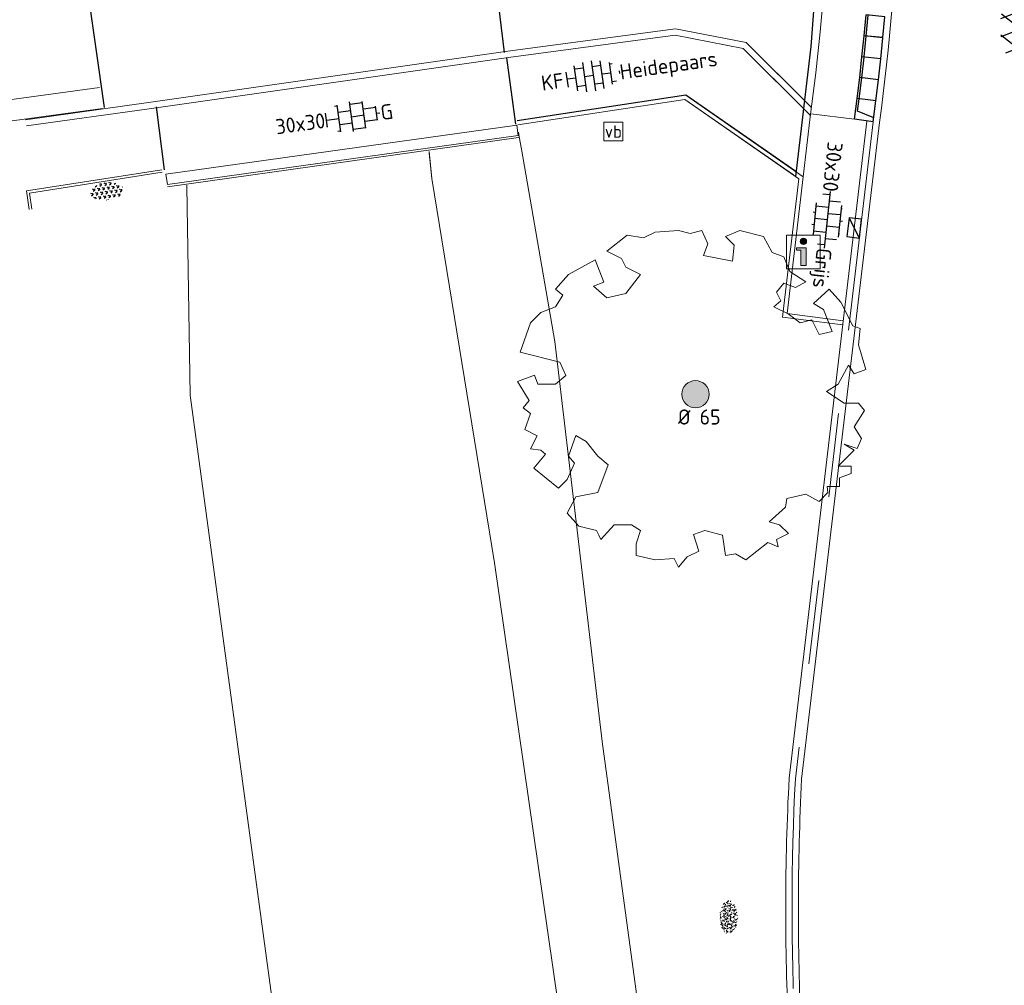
# Model space of a CAD drawing. Header units: metres. Extents: x 102746 to 103541, y 468531 to 469408.
# Tile 24 of 87: x 103135 to 103159, y 468766 to 468789. Entities that reach past the tile are written whole.
import ezdxf
from ezdxf.enums import TextEntityAlignment as Align

# ---------------------------------------------------------------- set-up
doc = ezdxf.new("R2010")
doc.units = ezdxf.units.M
for name, pattern in [('VH-OPSLUITBAND_100X200', [16, 8, -2, 4, -2]), ('VH-OPSLUITBAND_60X200', [12, 6, -2, 2, -2]), ('VH-TROTTOIRBAND_130-150', [15, 5, -2, 2, -2, 2, -2])]:
    doc.linetypes.add(name, pattern=pattern)
doc.layers.get('0').update_dxf_attribs({"lineweight": 25})
for name, color, linetype, lineweight in [('B-RO-BC-BETONVORM-G', 251, 'Continuous', 0), ('B-RO-GR-BOOM_ES-G', 112, 'Continuous', 13), ('B-RO-GR-BOOM_ES-S', 112, 'Continuous', 25), ('B-RO-GR-BOOM_ES-V', 112, 'Continuous', 18), ('B-RO-GR-GRAS-S', 60, 'Continuous', 25), ('B-RO-GR-SIERPLANTSOEN-S', 90, 'Continuous', 25), ('B-RO-IE-TERREINAFSCHEIDING_KUNSTMATIG_HEKWERK_RASTER-G', 30, 'IE-TERREINAFSCHEIDING-KUNSTMATIG', 18), ('B-RO-OG-BGT-G', 253, 'Continuous', 13), ('B-RO-RI-HWA_GOOT-G', 150, 'Continuous', 18), ('B-RO-RI-HWA_KOLK-S', 150, 'Continuous', 25), ('B-RO-VH-GOOT-G', 170, 'Continuous', 18), ('B-RO-VH-KANTOPSLUITING_ACHTERKANTBAND-G', 253, 'Continuous', 18), ('B-RO-VH-KANTOPSLUITING_ELEMENT_INRIT-S', 252, 'Continuous', 25), ('B-RO-VH-KANTOPSLUITING_OPSLUITBAND_100X200-G', 150, 'VH-OPSLUITBAND_100X200', 18), ('B-RO-VH-KANTOPSLUITING_OPSLUITBAND_60X200-G', 150, 'VH-OPSLUITBAND_60X200', 18), ('B-RO-VH-KANTOPSLUITING_TROTTOIRBAND_130 150-G', 84, 'VH-TROTTOIRBAND_130-150', 18), ('B-RO-VH-VERHARDING-G', 252, 'Continuous', 18), ('B-RO-VH-VERHARDING_ASFALT-S', 253, 'Continuous', 25), ('B-RO-VH-VERHARDING_BETONSTRAATSTEEN-S', 252, 'Continuous', 25), ('B-RO-VH-VERHARDING_TEGEL_BETON-S', 252, 'Continuous', 25), ('X-XX-AL-T18', 7, 'Continuous', 18)]:
    doc.layers.add(name, color=color, linetype=linetype, lineweight=lineweight)
doc.layers.add('Punten', color=7, linetype='Continuous')
doc.styles.add('NLCS-ISO', font='txt')
doc.styles.add('NLCS-ISO-M200-T18', font='txt', dxfattribs={"height": 0.36})
doc.linetypes.add('IE-TERREINAFSCHEIDING-KUNSTMATIG', pattern='A,4,[82,NLCS.shx,S=0.75,R=90,X=0,Y=0],4,-2', length=10)

# ---------------------------------------------------------------- blocks, each defined once
blk = doc.blocks.new('SIE-WEG_VERKEERSBORD_INFORMATIE-SO')
at = {"linetype": 'ByBlock', "lineweight": 18}
h = blk.add_hatch(color=0, dxfattribs=at)
h.dxf.hatch_style = 1
edge = h.paths.add_edge_path()
edge.add_arc((0, 1.246607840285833), 0.3733921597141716, 0, 360)
h = blk.add_hatch(color=0, dxfattribs=at)
h.dxf.hatch_style = 1
h.paths.add_polyline_path([(0.31640625, 0.4893749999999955), (-0.8226562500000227, 0.4893749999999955), (-0.8226562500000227, 0.1940624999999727), (-0.31640625, 0.1940624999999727), (-0.31640625, -1.620000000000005), (0.31640625, -1.620000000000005)])
at = {"color": 0, "linetype": 'ByBlock', "lineweight": 18}
for points in [[(-2, -2), (2, -2), (2, 2), (-2, 2)], [(0.31640625, 0.4893749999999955), (-0.8226562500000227, 0.4893749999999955), (-0.8226562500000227, 0.1940624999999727), (-0.31640625, 0.1940624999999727), (-0.31640625, -1.620000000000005), (0.31640625, -1.620000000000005)]]:
    blk.add_lwpolyline(points, close=True, dxfattribs=at)
blk.add_circle((0, 1.246607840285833), 0.3733921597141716, dxfattribs=at)
blk = doc.blocks.new('SIE-WEG_VERKEERSBORD-SO')
at = {"color": 0, "linetype": 'ByBlock', "lineweight": 18}
blk.add_lwpolyline([(-1.125, -1.125), (1.125, -1.125), (1.125, 1.125), (-1.125, 1.125)], close=True, dxfattribs=at)
at = {"color": 0, "linetype": 'ByBlock', "lineweight": 18, "style": 'NLCS-ISO'}
blk.add_text('vb', height=1.5, dxfattribs=at).set_placement((0, 0), align=Align.MIDDLE_CENTER)
blk = doc.blocks.new('B-SVH-INRITELEMENT_130 150_180X450X500_LINKS')
for p, q in [((-0.5, 0.45), (0, 0.45)), ((-0.5, 0), (-0.5, 0.45)), ((-0.4052631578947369, 0), (-0.3, 0.3999999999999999)), ((-0.3, 0.3999999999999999), (0, 0.3999999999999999)), ((0, 0), (0, 0.45)), ((-0.5, 0), (0, 0))]:
    blk.add_line(p, q)
blk = doc.blocks.new('B-SVH-INRITELEMENT_130 150_180X450X500_MIDDEN')
for p, q in [((0, 0), (0, 0.4500000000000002)), ((0, 0.4500000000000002), (0.5, 0.4500000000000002)), ((0, 0.4000000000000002), (0.5, 0.4000000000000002)), ((0.5, 0), (0.5, 0.4500000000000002)), ((0, 0), (0.5, 0))]:
    blk.add_line(p, q)
blk = doc.blocks.new('B-SRI-KOLK_TROTTOIR-SO')
blk.add_line((-1.124999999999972, 0), (1.124999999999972, 1.499999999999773))
at = {"flags": 128}
blk.add_lwpolyline([(-1.124999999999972, 0), (1.124999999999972, 0), (1.124999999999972, 1.499999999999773), (-1.124999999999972, 1.499999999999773)], close=True, dxfattribs=at)
blk = doc.blocks.new('SVH-ASFALT-SO')
at = {"ltscale": 0.1}
for p, q in [((-3.363759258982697, 2.173798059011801), (-1.827884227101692, 4.834011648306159)), ((-1.90966580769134, 0.6923617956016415), (0.9476199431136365, 5.64132588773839)), ((2.754090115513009, -0.2170218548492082), (-0.4687746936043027, 5.365143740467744)), ((0, 0), (3.267551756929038, 5.659565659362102)), ((4.867727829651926, 0.1220502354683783), (1.647185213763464, 5.700193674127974)), ((2.175571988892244, -0.2317987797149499), (5.321577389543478, 5.217242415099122)), ((6.701218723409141, 0.946350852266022), (4.043291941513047, 5.550015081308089)), ((0.3610377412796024, -0.07213355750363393), (-2.305319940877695, 4.546133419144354)), ((4.656575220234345, 0.06542487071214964), (7.070171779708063, 4.245896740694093)), ((7.827971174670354, 2.994758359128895), (7.146137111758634, 4.175729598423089)), ((-2.71961448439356, 1.263712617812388), (-3.454265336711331, 2.536165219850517))]:
    blk.add_line(p, q, dxfattribs=at)
at = {"style": 'NLCS-ISO'}
blk.add_attdef('KLEUR', text='', height=1.8, dxfattribs=at).set_placement((9.485913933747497, 2.74105960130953), align=Align.MIDDLE_LEFT)
at = {"style": 'NLCS-ISO', "flags": 1}
blk.add_attdef('FUNCTIE', text='', height=1.8, dxfattribs=at).set_placement((0.1159930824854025, -3.584775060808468), align=Align.MIDDLE_CENTER)
blk = doc.blocks.new('SGR-GRAS_01-SO')
at = {"ltscale": 0.1}
for p, q in [((-1.963883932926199, -0.07009183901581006), (-1.976907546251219, 0.003768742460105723)), ((-1.929988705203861, 0.1884380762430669), (-1.925125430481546, 0.244025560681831)), ((-1.893339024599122, 0.2367171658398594), (-1.921057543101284, 0.2527204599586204)), ((-1.667776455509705, 0.02335000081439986), (-1.595332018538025, 0.04276142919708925)), ((-1.595790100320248, 0.240727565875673), (-1.64882310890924, 0.2937605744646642)), ((-1.530182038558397, 0.3157235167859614), (-1.59513394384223, 0.3532235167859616)), ((-1.448094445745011, 0.6444293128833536), (-1.520538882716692, 0.6638407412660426)), ((-1.516706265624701, 0.1869036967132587), (-1.441706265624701, 0.1869036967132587)), ((-1.468505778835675, 0.5757413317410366), (-1.481529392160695, 0.6496019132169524)), ((-1.358436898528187, 0.2062951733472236), (-1.430881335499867, 0.2257066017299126)), ((-1.426759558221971, 0.4761588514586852), (-1.354315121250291, 0.4955702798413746)), ((-1.420534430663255, 0.1307330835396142), (-1.355582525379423, 0.1682330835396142)), ((-1.36865807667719, 0.009476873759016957), (-1.38168169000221, 0.08333745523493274)), ((-1.375079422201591, 0.1056770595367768), (-1.3220464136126, 0.1587100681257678)), ((-1.334450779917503, 0.1112397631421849), (-1.327914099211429, 0.1859543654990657)), ((-1.301832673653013, 0.7612362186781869), (-1.32375157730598, 0.7738911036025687)), ((-1.2843362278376, 0.6840517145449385), (-1.277799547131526, 0.7587663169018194)), ((-1.1670250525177, 0.394729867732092), (-1.231976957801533, 0.4322298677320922)), ((-1.171526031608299, 0.2407275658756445), (-1.22455904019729, 0.2937605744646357)), ((-1.153848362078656, 0.6473139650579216), (-1.206881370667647, 0.7003469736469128)), ((-1.112369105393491, 0.1721709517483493), (-1.039924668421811, 0.1915823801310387)), ((-1.032217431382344, 0.02822351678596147), (-1.097169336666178, 0.06572351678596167)), ((-0.9386756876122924, 0.8402425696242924), (-1.003627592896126, 0.8777425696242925)), ((-0.9684930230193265, 0.5122634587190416), (-0.9154600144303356, 0.5652964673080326)), ((-0.8926870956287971, 0.4956083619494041), (-0.9651315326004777, 0.5150197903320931)), ((-0.9417062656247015, 0.1869036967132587), (-0.8667062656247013, 0.1869036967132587)), ((-0.9225698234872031, 0.4182330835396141), (-0.8576179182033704, 0.4557330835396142)), ((-0.8917062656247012, 0.8119036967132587), (-0.8167062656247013, 0.8119036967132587)), ((-0.8732799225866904, 0.6553100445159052), (-0.8863035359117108, 0.7291706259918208)), ((-0.8030295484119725, 0.05747422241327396), (-0.8754739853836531, 0.07688565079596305)), ((-0.8713522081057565, 0.6249798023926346), (-0.7989077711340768, 0.644391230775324)), ((-0.8038680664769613, 0.4737362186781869), (-0.8688199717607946, 0.5112362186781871)), ((-0.7472619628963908, 0.2407275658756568), (-0.800294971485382, 0.293760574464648)), ((-0.7734322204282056, 0.0890455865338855), (-0.786455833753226, 0.1629061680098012)), ((-0.7295842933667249, 0.6473139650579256), (-0.7826173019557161, 0.7003469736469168)), ((-0.738912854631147, 0.03404145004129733), (-0.7323761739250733, 0.1087560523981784)), ((-0.6690604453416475, 0.107229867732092), (-0.734012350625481, 0.1447298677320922)), ((-0.6887983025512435, 0.606853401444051), (-0.6822616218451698, 0.6815680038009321)), ((-0.5755187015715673, 0.9192489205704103), (-0.6404706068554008, 0.9567489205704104)), ((-0.5619066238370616, 0.9188498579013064), (-0.5088736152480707, 0.9718828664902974)), ((-0.5569617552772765, 0.3209919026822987), (-0.4845173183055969, 0.3404033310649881)), ((-0.4407110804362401, 0.5527425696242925), (-0.5056629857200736, 0.5902425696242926)), ((-0.4269372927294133, 0.7849215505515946), (-0.4993817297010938, 0.8043329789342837)), ((-0.4246052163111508, 0.7057330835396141), (-0.3596533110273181, 0.743233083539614)), ((-0.3372797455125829, 0.3467874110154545), (-0.4097241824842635, 0.3661988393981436)), ((-0.3229978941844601, 0.2407275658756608), (-0.3760309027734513, 0.293760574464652)), ((-0.305903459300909, 0.186236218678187), (-0.3708553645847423, 0.2237362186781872)), ((-0.3667062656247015, 0.1869036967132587), (-0.2917062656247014, 0.1869036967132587)), ((-0.305320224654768, 0.6473139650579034), (-0.3583532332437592, 0.7003469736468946)), ((-0.3167062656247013, 0.8119036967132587), (-0.2417062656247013, 0.8119036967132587)), ((-0.3159448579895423, 0.773800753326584), (-0.2435004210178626, 0.7932121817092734)), ((-0.278054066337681, 0.7348787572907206), (-0.2910776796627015, 0.8087393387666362)), ((-0.2123617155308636, 0.998255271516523), (-0.2688534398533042, 1.03087078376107)), ((-0.2425713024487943, 0.01700400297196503), (-0.1701268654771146, 0.03641543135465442)), ((-0.1782063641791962, 0.1686142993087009), (-0.1912299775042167, 0.2424748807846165)), ((-0.1433749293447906, -0.04315686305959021), (-0.1368382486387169, 0.03155773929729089)), ((-0.07755409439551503, 0.6317489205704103), (-0.1425059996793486, 0.6692489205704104)), ((-0.09326037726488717, 0.5296550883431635), (-0.08672369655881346, 0.6043696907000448)), ((-0.08460954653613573, 0.1587100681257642), (-0.03157653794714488, 0.2117430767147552)), ((-0.06880394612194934, 0.1894672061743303), (-0.003852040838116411, 0.2269672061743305)), ((0.05725352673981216, 0.2652425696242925), (-0.007698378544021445, 0.3027425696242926)), ((-0.001554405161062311, 0.4698128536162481), (0.07089003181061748, 0.4892242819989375)), ((0.1012661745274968, 0.2407275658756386), (0.04823316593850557, 0.2937605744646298)), ((0.128470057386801, 0.6361005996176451), (0.05602562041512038, 0.6555120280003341)), ((0.1189438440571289, 0.6473139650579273), (0.06591083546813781, 0.7003469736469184)), ((0.07335939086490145, 0.9932330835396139), (0.1383112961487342, 1.030733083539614)), ((0.2181276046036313, 0.1979664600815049), (0.1456831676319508, 0.217377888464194)), ((0.2082937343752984, 0.1869036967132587), (0.2832937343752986, 0.1869036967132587)), ((0.2856028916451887, 0.7107552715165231), (0.2206509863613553, 0.7482552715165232)), ((0.2394624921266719, 0.9226217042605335), (0.3119069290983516, 0.9420331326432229)), ((0.2582937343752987, 0.8119036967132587), (0.3332937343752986, 0.8119036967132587)), ((0.3171717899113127, 0.8144474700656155), (0.3041481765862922, 0.888308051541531)), ((0.3128360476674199, 0.1658249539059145), (0.3852804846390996, 0.1852363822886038)), ((0.3219768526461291, 0.565296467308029), (0.37500986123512, 0.61832947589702)), ((0.4204105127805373, 0.3442489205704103), (0.3554586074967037, 0.3817489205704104)), ((0.4170194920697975, 0.2481830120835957), (0.403995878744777, 0.3220435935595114)), ((0.4291606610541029, 0.4769672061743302), (0.4941125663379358, 0.5144672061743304)), ((0.5255302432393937, 0.2407275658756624), (0.4724972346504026, 0.2937605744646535)), ((0.5432079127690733, 0.6473139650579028), (0.4901749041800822, 0.700346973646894)), ((0.5552181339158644, -0.02225743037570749), (0.4902662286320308, 0.01524256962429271)), ((0.5022775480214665, 0.4524567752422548), (0.5088142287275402, 0.5271713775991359)), ((0.5942198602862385, 0.9254137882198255), (0.521775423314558, 0.9448252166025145)), ((0.5538529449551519, 0.6186338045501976), (0.6262973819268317, 0.638045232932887)), ((0.6487598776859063, 0.7897616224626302), (0.5838079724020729, 0.8272616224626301)), ((0.6838774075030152, 0.4872796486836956), (0.6114329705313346, 0.5066910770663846)), ((0.7735349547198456, 0.04914550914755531), (0.701090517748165, 0.06855693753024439)), ((0.7835674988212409, 0.4232552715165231), (0.7186155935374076, 0.4607552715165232)), ((0.7832937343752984, 0.1869036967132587), (0.8582937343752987, 0.1869036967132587)), ((0.8332937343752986, 0.8119036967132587), (0.9082937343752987, 0.8119036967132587)), ((0.9183751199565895, 0.05674892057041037), (0.853423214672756, 0.09424892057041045)), ((0.8682433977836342, 0.3146459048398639), (0.9406878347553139, 0.3340573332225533)), ((0.9497943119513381, 0.240727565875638), (0.896761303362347, 0.2937605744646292)), ((0.9123976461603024, 0.8940161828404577), (0.9069385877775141, 0.9249760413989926)), ((0.9674719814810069, 0.6473139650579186), (0.9144389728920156, 0.7003469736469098)), ((0.9271252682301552, 0.7644672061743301), (0.992077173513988, 0.8019672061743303)), ((1.011916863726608, 0.8687679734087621), (0.946964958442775, 0.9062679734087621)), ((1.012245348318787, 0.3277517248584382), (0.9992217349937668, 0.4016123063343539)), ((1.149627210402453, 0.7765928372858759), (1.077182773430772, 0.796004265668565)), ((1.146724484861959, 0.5022616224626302), (1.081772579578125, 0.5397616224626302)), ((1.097815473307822, 0.3752584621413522), (1.104352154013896, 0.4499730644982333)), ((1.109260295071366, 0.767454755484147), (1.181704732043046, 0.7868661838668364)), ((1.239284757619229, 0.338458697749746), (1.166840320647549, 0.357870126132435)), ((1.18263385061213, 0.01065800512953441), (1.255078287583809, 0.0300694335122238)), ((1.205860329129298, 0.2117430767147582), (1.258893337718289, 0.2647760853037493)), ((1.281532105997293, 0.1357552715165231), (1.21658020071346, 0.1732552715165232)), ((1.282926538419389, 0.2482013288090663), (1.347878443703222, 0.2857013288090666)), ((1.374058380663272, 0.2407275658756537), (1.32102537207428, 0.2937605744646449)), ((1.391736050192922, 0.6473139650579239), (1.338703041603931, 0.7003469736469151)), ((1.358293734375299, 0.1869036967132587), (1.433293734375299, 0.1869036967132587)), ((1.423650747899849, 0.4634668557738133), (1.496095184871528, 0.4828782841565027)), ((1.509881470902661, 0.5812679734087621), (1.444929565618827, 0.6187679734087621)), ((1.644689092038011, 0.2147616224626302), (1.579737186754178, 0.2522616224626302)), ((1.607471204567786, 0.4073204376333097), (1.594447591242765, 0.4811810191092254)), ((1.693353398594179, 0.2980601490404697), (1.699890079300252, 0.3727747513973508)), ((1.794692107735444, 0.1896377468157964), (1.722247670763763, 0.2090491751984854)), ((1.738041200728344, 0.1594789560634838), (1.810485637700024, 0.1788903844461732)), ((1.798322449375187, 0.240727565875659), (1.745289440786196, 0.2937605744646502)), ((1.933293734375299, 0.1869036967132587), (1.948146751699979, 0.1869036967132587)), ((-1.918499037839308, -0.1567669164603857), (-1.853547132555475, -0.1192669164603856)), ((-1.824186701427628, -0.08301801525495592), (-1.896631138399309, -0.06360658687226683)), ((-1.758531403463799, -0.1297891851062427), (-1.823483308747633, -0.0922891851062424)), ((-1.781665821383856, -0.300909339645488), (-1.728632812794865, -0.247876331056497)), ((-1.623723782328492, -0.4962955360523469), (-1.688675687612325, -0.4587955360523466)), ((-1.631145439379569, -0.572445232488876), (-1.68417844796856, -0.5194122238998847)), ((-1.613467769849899, -0.1658588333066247), (-1.666500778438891, -0.1128258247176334)), ((-1.566706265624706, -0.4380963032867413), (-1.491706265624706, -0.4380963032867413)), ((-1.535305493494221, -0.6572178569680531), (-1.497745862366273, -0.6355327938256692)), ((-1.395374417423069, -0.05078283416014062), (-1.460326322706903, -0.01328283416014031)), ((-1.384565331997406, -0.4615721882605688), (-1.378028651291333, -0.3868575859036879)), ((-1.353386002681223, -0.2806378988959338), (-1.280941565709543, -0.2612264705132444)), ((-1.268779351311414, -0.2318389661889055), (-1.341223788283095, -0.2124275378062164)), ((-1.260566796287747, -0.4172891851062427), (-1.32551870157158, -0.3797891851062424)), ((-1.268810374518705, -0.5567875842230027), (-1.281833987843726, -0.4829270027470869)), ((-1.206881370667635, -0.5724452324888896), (-1.259914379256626, -0.5194122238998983)), ((-1.179121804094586, -0.6699731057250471), (-1.251566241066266, -0.650561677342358)), ((-1.189203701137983, -0.1658588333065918), (-1.242236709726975, -0.1128258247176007)), ((-1.125759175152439, -0.7837955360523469), (-1.190711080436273, -0.7462955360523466)), ((-1.064733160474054, -0.3855327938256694), (-0.9997812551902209, -0.3480327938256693)), ((-1.038995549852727, -0.5846257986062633), (-0.9665511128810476, -0.5652143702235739)), ((-0.991706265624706, -0.4380963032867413), (-0.9167062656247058, -0.4380963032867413)), ((-0.8974098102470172, -0.3382828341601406), (-0.9623617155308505, -0.3007828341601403)), ((-0.8977823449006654, -0.6544627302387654), (-0.8447493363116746, -0.6014297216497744)), ((-0.8361067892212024, -0.9432198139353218), (-0.8533279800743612, -0.9259986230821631)), ((-0.7826173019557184, -0.5724452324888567), (-0.8356503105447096, -0.5194122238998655)), ((-0.7626021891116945, -0.7047891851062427), (-0.8275540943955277, -0.6672891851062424)), ((-0.7649396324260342, -0.1658588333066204), (-0.8179726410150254, -0.1128258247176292)), ((-0.7979786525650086, -0.1318169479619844), (-0.7255342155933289, -0.112405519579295)), ((-0.7890274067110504, -0.5387705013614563), (-0.7824907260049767, -0.4640558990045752)), ((-0.7133720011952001, -0.3806599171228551), (-0.7858164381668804, -0.361248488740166)), ((-0.7246050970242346, -0.8886136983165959), (-0.6521606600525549, -0.8692022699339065)), ((-0.7089318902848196, -0.9017986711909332), (-0.6439799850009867, -0.864298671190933)), ((-0.6237144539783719, -0.8187940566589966), (-0.6961588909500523, -0.7993826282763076)), ((-0.6735845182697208, -0.4772188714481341), (-0.6866081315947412, -0.4033582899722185)), ((-0.534252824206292, -0.2592764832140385), (-0.5992047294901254, -0.2217764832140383)), ((-0.5823747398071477, -0.9944952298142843), (-0.5867604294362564, -0.9696227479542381)), ((-0.5667685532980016, -0.09803279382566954), (-0.5018166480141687, -0.0605327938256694)), ((-0.4911959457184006, -0.2478763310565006), (-0.4381629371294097, -0.1948433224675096)), ((-0.483588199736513, -0.4358048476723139), (-0.4111437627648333, -0.4163934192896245)), ((-0.3994452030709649, -0.6257828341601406), (-0.4643971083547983, -0.5882828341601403)), ((-0.3760309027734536, -0.9790316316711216), (-0.4290639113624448, -0.9259986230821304)), ((-0.416706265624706, -0.4380963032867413), (-0.3417062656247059, -0.4380963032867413)), ((-0.3583532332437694, -0.5724452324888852), (-0.4113862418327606, -0.519412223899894)), ((-0.3406755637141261, -0.1658588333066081), (-0.3937085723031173, -0.1128258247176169)), ((-0.2646375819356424, -0.9922891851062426), (-0.3295894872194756, -0.9547891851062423)), ((-0.2476221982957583, -0.09134672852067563), (-0.3200666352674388, -0.07193530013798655)), ((-0.1710958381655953, -0.180270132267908), (-0.2360477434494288, -0.1427701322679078)), ((-0.1579646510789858, -0.5294808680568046), (-0.2304090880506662, -0.5100694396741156)), ((-0.2109672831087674, -0.6142986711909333), (-0.1460153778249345, -0.5767986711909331)), ((-0.193489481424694, -0.6159688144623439), (-0.1869528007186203, -0.5412542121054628)), ((-0.1691977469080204, -0.7397927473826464), (-0.09675330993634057, -0.720381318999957)), ((-0.06830710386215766, -0.9676150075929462), (-0.1407515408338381, -0.9482035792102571)), ((-0.03628821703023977, -0.5467764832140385), (-0.1012401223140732, -0.5092764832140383)), ((-0.07835866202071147, -0.3976501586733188), (-0.09138227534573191, -0.3237895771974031)), ((-0.01389886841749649, -1.008016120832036), (0.03913414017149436, -0.9549831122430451)), ((0.04823316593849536, -0.9790316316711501), (-0.004799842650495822, -0.925998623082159)), ((0.02148904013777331, -0.9639146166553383), (0.008465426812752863, -0.8900540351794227)), ((0.0659108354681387, -0.5724452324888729), (0.01287782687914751, -0.5194122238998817)), ((0.08358850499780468, -0.1658588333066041), (0.0305554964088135, -0.1128258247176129)), ((0.09851940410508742, -0.9132828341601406), (0.03356749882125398, -0.8757828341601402)), ((0.07181915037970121, -0.2869838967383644), (0.1442635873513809, -0.2675724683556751)), ((0.1920611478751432, -0.101263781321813), (0.1271092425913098, -0.06376378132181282)), ((0.1582937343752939, -0.4380963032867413), (0.2332937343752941, -0.4380963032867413)), ((0.1721150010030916, -1.036566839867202), (0.217637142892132, -1.024369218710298)), ((0.307785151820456, -0.2401676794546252), (0.2353407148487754, -0.2207562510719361)), ((0.326868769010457, -0.467770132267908), (0.2619168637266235, -0.4302701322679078)), ((0.2869973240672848, -0.3267986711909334), (0.3519492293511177, -0.2892986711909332)), ((0.3974426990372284, -0.6783018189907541), (0.324998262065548, -0.6588903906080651)), ((0.3862096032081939, -0.590971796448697), (0.4586540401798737, -0.5715603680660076)), ((0.3926875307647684, -0.6014297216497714), (0.4457205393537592, -0.5483967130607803)), ((0.4616763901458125, -0.8342764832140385), (0.3967244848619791, -0.7967764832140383)), ((0.4020484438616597, -0.6931671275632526), (0.4085851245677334, -0.6184525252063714)), ((0.4724972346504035, -0.9790316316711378), (0.4194642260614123, -0.9259986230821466)), ((0.4901749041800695, -0.5724452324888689), (0.4371418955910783, -0.5194122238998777)), ((0.4521629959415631, -0.1203551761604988), (0.4586996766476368, -0.04564057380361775)), ((0.5078525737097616, -0.1658588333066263), (0.4548195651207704, -0.1128258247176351)), ((0.5168671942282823, -0.3180814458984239), (0.5038435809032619, -0.2442208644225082)), ((0.6167148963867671, -0.8843459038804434), (0.6036912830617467, -0.8104853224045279)), ((0.6900257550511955, -0.388763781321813), (0.6250738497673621, -0.3512637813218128)), ((0.6272265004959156, -0.138162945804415), (0.6996709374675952, -0.1187515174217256)), ((0.6427985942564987, -0.8430645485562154), (0.7077504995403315, -0.8055645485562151)), ((0.7006000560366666, -0.8949596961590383), (0.7730444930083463, -0.875548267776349)), ((0.7332937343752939, -0.4380963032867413), (0.8082937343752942, -0.4380963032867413)), ((0.8248333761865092, -0.755270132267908), (0.7598814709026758, -0.7177701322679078)), ((0.7849619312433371, -0.03929867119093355), (0.84991383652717, -0.001798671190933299)), ((0.8631925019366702, -0.3889886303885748), (0.7907480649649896, -0.3695772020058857)), ((0.7992739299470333, -0.1948433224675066), (0.852306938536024, -0.1418103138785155)), ((0.8560084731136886, -0.9382788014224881), (0.8437282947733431, -0.9259986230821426)), ((0.9144389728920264, -0.5724452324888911), (0.8614059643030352, -0.5194122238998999)), ((0.9321166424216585, -0.1658588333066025), (0.8790836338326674, -0.1128258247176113)), ((0.9528500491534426, -0.8271227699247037), (0.8804056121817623, -0.8077113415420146)), ((0.9416169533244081, -0.4421508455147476), (1.014061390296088, -0.4227394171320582)), ((1.053182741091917, -0.3097574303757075), (0.988230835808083, -0.2722574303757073)), ((0.9975863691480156, -0.7703654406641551), (1.004123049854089, -0.695650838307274)), ((1.047700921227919, -0.1975534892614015), (1.054237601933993, -0.1228388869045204)), ((1.112093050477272, -0.2385127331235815), (1.099069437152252, -0.1646521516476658)), ((1.187990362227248, -0.676263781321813), (1.123038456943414, -0.6387637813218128)), ((1.140763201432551, -0.5555645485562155), (1.205715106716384, -0.5180645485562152)), ((1.211940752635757, -0.804777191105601), (1.198917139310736, -0.7309166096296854)), ((1.256007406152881, -0.7461387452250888), (1.328451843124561, -0.7267273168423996)), ((1.32894230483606, -0.09967544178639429), (1.256497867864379, -0.0802640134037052)), ((1.338703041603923, -0.5724452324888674), (1.285670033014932, -0.5194122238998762)), ((1.356380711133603, -0.1658588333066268), (1.303347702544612, -0.1128258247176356)), ((1.308293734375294, -0.4380963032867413), (1.383293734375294, -0.4380963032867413)), ((1.418599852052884, -0.5378095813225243), (1.346155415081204, -0.5183981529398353)), ((1.416339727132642, -0.2307510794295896), (1.351387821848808, -0.1932510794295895)), ((1.551147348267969, -0.5972574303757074), (1.486195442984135, -0.5597574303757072)), ((1.497024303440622, -0.2933298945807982), (1.569468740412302, -0.2739184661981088)), ((1.638727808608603, -0.2680645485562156), (1.703679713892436, -0.2305645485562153)), ((1.643238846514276, -0.2747518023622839), (1.649775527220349, -0.2000372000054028)), ((1.684164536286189, -0.5473895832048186), (1.736190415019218, -0.4953637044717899)), ((1.70731890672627, -0.1589440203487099), (1.69429529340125, -0.08508343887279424)), ((1.71280390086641, -0.5222820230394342), (1.709934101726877, -0.5194122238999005)), ((1.779496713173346, -0.1517447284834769), (1.714544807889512, -0.1142447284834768)), ((1.780644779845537, -0.1658588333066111), (1.727611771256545, -0.1128258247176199)), ((1.884349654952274, -0.2484963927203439), (1.811905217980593, -0.2290849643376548))]:
    blk.add_line(p, q, dxfattribs=at)
at = {"ltscale": 0.1, "style": 'NLCS-ISO'}
blk.add_attdef('TYPE', text='', height=0.5, dxfattribs=at).set_placement((3.470943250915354, -0.01606055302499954), align=Align.MIDDLE_CENTER)
blk = doc.blocks.new('SVH-BSS_KEIFORMAAT_HALFST_KL-SO')
for p, q in [((-2.099999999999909, -1.587293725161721), (-2.099999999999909, 1.416210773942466)), ((-1.049999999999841, -1.832032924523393), (-1.049999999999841, 1.660949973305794)), ((1.13686837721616e-13, -1.881463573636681), (1.13686837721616e-13, 1.71038062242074)), ((1.050000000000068, -1.753045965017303), (1.050000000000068, 1.581963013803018)), ((2.100000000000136, -1.39547945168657), (2.100000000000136, 1.224396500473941)), ((-3.149999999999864, -1.002284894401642), (-3.149999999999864, 0.8312019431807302)), ((-3.149999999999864, 0), (-2.099999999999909, 0)), ((-2.100000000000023, 1.049999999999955), (-1.050000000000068, 1.049999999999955)), ((-1.049999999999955, 0), (0, 0)), ((-1.13686837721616e-13, 1.049999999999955), (1.049999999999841, 1.049999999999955)), ((1.049999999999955, 0), (2.099999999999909, 0)), ((2.099999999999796, 1.049999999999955), (2.405710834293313, 1.049999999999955)), ((3.150000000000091, -0.2628407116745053), (3.150000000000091, 0.09175776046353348)), ((3.149999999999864, 0), (3.162673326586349, 0)), ((-2.100000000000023, -1.050000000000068), (-1.050000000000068, -1.050000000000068)), ((-1.13686837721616e-13, -1.050000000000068), (1.049999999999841, -1.050000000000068)), ((2.099999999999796, -1.050000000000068), (2.638053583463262, -1.050000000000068))]:
    blk.add_line(p, q)
at = {"style": 'NLCS-ISO'}
blk.add_attdef('FORMAAT', text='', height=1.8, dxfattribs=at).set_placement((-3.623289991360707, -0.08554147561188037), align=Align.MIDDLE_RIGHT)
blk.add_attdef('KLEUR', text='', height=1.8, dxfattribs=at).set_placement((3.166509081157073, -0.08554147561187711), align=Align.MIDDLE_LEFT)
at = {"style": 'NLCS-ISO', "flags": 1}
blk.add_attdef('FUNCTIE', text='', height=1.8, dxfattribs=at).set_placement((0.1159930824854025, -3.584775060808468), align=Align.MIDDLE_CENTER)
blk = doc.blocks.new('SVH-TEGEL_300X300_DUN_LINT_KL-SO')
for p, q in [((-2.25, 1.355676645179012), (-2.25, -6.969183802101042e-16)), ((-1.900843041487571, 1.499999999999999), (1.90084304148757, 1.499999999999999)), ((-1.5, 1.624087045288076), (-1.5, 1.499999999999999)), ((-0.7499999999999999, 1.5), (-0.7500000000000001, 1.377682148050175e-16)), ((3.325515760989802e-16, 1.810386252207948), (2.755364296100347e-16, 1.499999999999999)), ((0.7500000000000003, 1.499999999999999), (0.7500000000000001, -1.247991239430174e-15)), ((1.5, 1.624087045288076), (1.5, 1.499999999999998)), ((2.25, 1.355676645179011), (2.25, -4.133046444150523e-16)), ((0, 0), (-2.755364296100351e-16, -1.500000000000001)), ((-3.39489953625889, -4.866106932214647e-16), (3.39489953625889, -1.733835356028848e-15)), ((-3, -3.055132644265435e-15), (-3.000000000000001, -0.8474312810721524)), ((-1.5, -8.346865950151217e-16), (-1.5, -1.500000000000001)), ((1.5, -2.495982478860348e-15), (1.5, -1.500000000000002)), ((2.999999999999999, -2.495982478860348e-15), (2.999999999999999, -0.8474312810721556)), ((-1.900843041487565, -1.500000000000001), (1.900843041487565, -1.500000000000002)), ((-0.7500000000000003, -1.499999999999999), (-0.7500000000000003, -1.765655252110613)), ((0.7499999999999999, -1.500000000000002), (0.7499999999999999, -1.765655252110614))]:
    blk.add_line(p, q)
at = {"style": 'NLCS-ISO'}
blk.add_attdef('FORMAAT', text='', height=1.8, dxfattribs=at).set_placement((-3.39489953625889, -4.866106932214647e-16), align=Align.MIDDLE_RIGHT)
blk.add_attdef('KLEUR', text='', height=1.8, dxfattribs=at).set_placement((3.39489953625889, -1.733835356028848e-15), align=Align.MIDDLE_LEFT)
at = {"style": 'NLCS-ISO', "flags": 1}
blk.add_attdef('FUNCTIE', text='', height=1.8, dxfattribs=at).set_placement((0.1159930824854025, -3.584775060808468), align=Align.MIDDLE_CENTER)
blk = doc.blocks.new('SGR-SIERPLANTSOEN-SO')
at = {"ltscale": 0.1}
h = blk.add_hatch(dxfattribs=at)
h.set_pattern_fill('GR-SIERPLANTSOEN', color=256, scale=0.1, style=0, pattern_type=2)
h.set_pattern_definition([(30, (-2.066961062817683, -1.090504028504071), (0.2886752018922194, 0.4999998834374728), [0.2, -0.8]), (90, (-1.980358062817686, -1.140504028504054), (-0.288675, 0.5), [0.2, -0.8]), (150, (-1.893755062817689, -1.090504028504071), (-0.5773502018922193, 1.165625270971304e-07), [0.2, -0.8])])
edge = h.paths.add_edge_path()
edge.add_ellipse((0, 0), major_axis=(1.980358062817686, 0), ratio=0.5254120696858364, start_angle=0, end_angle=360, ccw=False)
at = {"ltscale": 0.1, "style": 'NLCS-ISO'}
blk.add_attdef('TYPE', text='', height=0.5, dxfattribs=at).set_placement((3.470943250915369, -0.01606055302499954), align=Align.MIDDLE_CENTER)
blk = doc.blocks.new('SVH-TEGEL_300X300_DUN_HALFST_KL-SO')
for p, q in [((-1.83708385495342, 1.5), (-1.499999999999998, 1.5)), ((-1.499999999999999, -1.600165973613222), (-1.499999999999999, 1.600165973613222)), ((1.110223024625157e-15, -1.78372119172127), (1.110223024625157e-15, 1.78372119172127)), ((2.220446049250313e-15, 1.5), (1.500000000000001, 1.5)), ((1.500000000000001, -1.600165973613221), (1.500000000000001, 1.600165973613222)), ((-3.08021532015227, 0.7500000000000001), (-2.999999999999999, 0.7500000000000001)), ((-2.999999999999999, -0.8349495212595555), (-2.999999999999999, 0.834949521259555)), ((-2.999999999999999, 0), (-1.499999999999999, 0)), ((-1.499999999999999, 0.7500000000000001), (1.110223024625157e-15, 0.7500000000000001)), ((0, 0), (1.500000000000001, 0)), ((1.500000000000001, 0.7500000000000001), (3, 0.7500000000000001)), ((3, -0.8349495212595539), (3, 0.8349495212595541)), ((3, 0), (3.39489953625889, 0)), ((-3.08021532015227, -0.7500000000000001), (-3, -0.7500000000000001)), ((-1.5, -0.7500000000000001), (0, -0.7500000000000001)), ((1.499999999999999, -0.7500000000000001), (3, -0.7500000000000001)), ((-1.837083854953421, -1.5), (-1.499999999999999, -1.5)), ((1.110223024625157e-15, -1.5), (1.500000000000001, -1.5))]:
    blk.add_line(p, q)
at = {"style": 'NLCS-ISO'}
blk.add_attdef('FORMAAT', text='', height=1.8, dxfattribs=at).set_placement((-3.18021532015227, -2.887924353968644e-16), align=Align.MIDDLE_RIGHT)
blk.add_attdef('KLEUR', text='', height=1.8, dxfattribs=at).set_placement((3.49489953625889, -6.891423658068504e-16), align=Align.MIDDLE_LEFT)
at = {"style": 'NLCS-ISO', "flags": 1}
blk.add_attdef('FUNCTIE', text='', height=1.8, dxfattribs=at).set_placement((0.1159930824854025, -3.584775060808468), align=Align.MIDDLE_CENTER)
blk = doc.blocks.new('SGR-ES 65')
at = {"layer": 'B-RO-GR-BOOM_ES-V'}
h = blk.add_hatch(color=256, dxfattribs=at)
h.dxf.hatch_style = 1
h.paths.add_polyline_path([(0.3257378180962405, 0.0007311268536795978, 1), (-0.3242621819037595, 0.0007311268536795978, 1)])
at = {"layer": 'B-RO-GR-BOOM_ES-G', "linetype": 'Continuous', "flags": 128}
blk.add_lwpolyline([(2.244065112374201, 2.924101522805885), (2.104354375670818, 3.272743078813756), (1.8272437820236, 3.377206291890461), (1.61711919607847, 3.759913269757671), (1.058359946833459, 3.89956348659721), (0.7108540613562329, 3.759852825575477), (0.9209670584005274, 3.550903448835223), (0.8846512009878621, 3.167044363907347), (0.1884758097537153, 3.306685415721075), (0.2918032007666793, 3.586067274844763), (0.1520948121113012, 3.89950304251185), (-0.1261398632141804, 3.830208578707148), (-0.4055194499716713, 3.899465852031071), (-0.9619956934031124, 3.864222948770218), (-1.241361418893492, 3.725652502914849), (-1.625222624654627, 3.79376713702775), (-2.113535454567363, 3.411013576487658), (-1.764872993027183, 3.237279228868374), (-1.660377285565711, 3.027187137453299), (-1.311714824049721, 2.85345279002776), (-1.660335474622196, 2.400296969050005), (-2.11346114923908, 2.296920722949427), (-2.426924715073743, 2.574003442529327), (-2.180762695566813, 2.671739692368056), (-2.391760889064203, 3.203167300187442), (-3.019763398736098, 2.853338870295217), (-3.333185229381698, 2.504667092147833), (-3.15828264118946, 2.36499127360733), (-3.333157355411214, 2.08674031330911), (-3.682934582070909, 1.94702950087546), (-3.925951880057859, 1.703979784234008), (-4.170074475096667, 1.005526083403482), (-3.22972293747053, 0.7614196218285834), (-3.09001454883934, 0.4479838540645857), (-3.333034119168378, 0.2390042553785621), (-3.750960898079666, 0.2389763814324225), (-3.830694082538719, 0.4573871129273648), (-4.239303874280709, 0.3082197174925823), (-3.959898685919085, -0.1448942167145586), (-4.099574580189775, -0.318661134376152), (-3.925807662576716, -0.4583370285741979), (-4.065469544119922, -0.8422030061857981), (-3.772456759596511, -0.9886849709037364), (-3.925751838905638, -1.295326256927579), (-3.682716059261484, -1.329380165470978), (-3.573116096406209, -1.425546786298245), (-3.844631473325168, -1.758100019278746), (-3.263593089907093, -2.236753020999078), (-3.053507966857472, -2.027775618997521), (-2.879775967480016, -1.643907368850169), (-3.019475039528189, -1.470159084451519), (-2.845750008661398, -0.981809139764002), (-2.600435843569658, -1.121480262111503), (-2.32103762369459, -1.470112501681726), (-2.0779902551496, -1.677924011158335), (-2.320979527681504, -2.341171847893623), (-2.845652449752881, -2.444552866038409), (-3.053454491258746, -2.829559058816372), (-2.774058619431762, -3.14298550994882), (-2.357260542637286, -3.247439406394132), (-2.30501272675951, -3.351917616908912), (-2.252764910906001, -3.45639582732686), (-1.938207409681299, -3.107723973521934), (-1.52028063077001, -3.107696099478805), (-1.311307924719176, -3.247369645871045), (-1.414633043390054, -3.560821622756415), (-1.414614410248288, -3.840196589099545), (-0.9614747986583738, -3.945783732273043), (-0.5083446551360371, -3.909412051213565), (-0.4049846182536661, -4.11950421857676), (-0.1949019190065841, -3.87418535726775), (0.08332813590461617, -3.735614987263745), (-0.04989337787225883, -3.338903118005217), (0.2229830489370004, -3.247267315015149), (0.6420525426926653, -3.352856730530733), (0.7113609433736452, -3.840054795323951), (0.9555276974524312, -3.803697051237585), (1.198570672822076, -3.945639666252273), (1.72208686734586, -3.526542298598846), (1.967398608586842, -3.629871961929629), (1.931045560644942, -3.456116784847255), (2.210411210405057, -3.316410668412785), (2.00143388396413, -3.107461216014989), (1.757260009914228, -3.037065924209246), (2.141093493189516, -2.68952512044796), (2.175149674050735, -2.480559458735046), (2.628275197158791, -2.374911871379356), (2.942867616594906, -2.549784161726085), (3.150681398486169, -2.340806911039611), (3.136495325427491, -2.19573605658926), (3.430046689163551, -2.195716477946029), (3.430033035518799, -1.991001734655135), (3.709401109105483, -1.887637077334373), (3.709389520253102, -1.713879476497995), (3.395944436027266, -1.713900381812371), (3.779775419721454, -1.328882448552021), (3.535597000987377, -1.190346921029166), (3.849049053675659, -1.294807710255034), (3.953514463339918, -1.050631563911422), (3.779738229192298, -0.7712681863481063), (4.022746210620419, -0.3885309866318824), (3.88304713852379, -0.214782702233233), (3.535531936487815, -0.2148058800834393), (3.116450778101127, 0.06567680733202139), (3.395814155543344, 0.2394530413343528), (3.639953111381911, 0.6926018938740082), (3.779654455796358, 0.4847834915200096), (4.056751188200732, 0.5881479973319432), (3.882954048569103, 1.18095645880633), (3.919269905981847, 1.564815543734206), (3.743236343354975, 1.634079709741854), (3.463824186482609, 2.191675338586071), (3.184801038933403, 2.501996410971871), (2.806541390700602, 2.161886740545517), (3.047044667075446, 2.017889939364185), (3.256042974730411, 1.494359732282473), (2.942602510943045, 1.425062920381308), (2.767686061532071, 1.772566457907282), (2.488315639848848, 1.704407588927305), (2.210062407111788, 1.913352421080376), (1.861399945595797, 2.087086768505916), (2.035148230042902, 2.22678584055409), (1.930652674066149, 2.434606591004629), (2.10439626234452, 2.644717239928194), (2.383778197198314, 2.540254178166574), (2.627938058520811, 2.679957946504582)], close=True, dxfattribs=at)
at = {"layer": 'B-RO-GR-BOOM_ES-G'}
blk.add_circle((0.0007378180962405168, 0.0007311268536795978), 0.325, dxfattribs=at)
at = {"layer": 'X-XX-AL-T18', "insert": (-0.4166565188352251, -0.3608174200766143), "char_height": 0.36, "attachment_point": 1, "style": 'NLCS-ISO-M200-T18'}
blk.add_mtext_dynamic_manual_height_columns('%%C 65', width=1.833884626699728, gutter_width=1.8, heights=[0], dxfattribs=at)

msp = doc.modelspace()

# ---------------------------------------------------------------- linework, layer by layer
at = {"layer": 'B-RO-BC-BETONVORM-G', "linetype": 'Continuous', "elevation": -4.573}
for points in [[(103138.8070963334, 468785.3679101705), (103147.1613499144, 468786.5371153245)], [(103138.8417469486, 468785.1203231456), (103147.1960005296, 468786.2895282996)]]:
    msp.add_lwpolyline(points, dxfattribs=at)
at = {"layer": 'B-RO-BC-BETONVORM-G', "elevation": -4.573, "flags": 128}
for points in [[(103147.1960005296, 468786.2895282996), (103147.1613499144, 468786.5371153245)], [(103138.8417469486, 468785.1203231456), (103138.8070963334, 468785.3679101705)]]:
    msp.add_lwpolyline(points, dxfattribs=at)
at = {"layer": 'B-RO-IE-TERREINAFSCHEIDING_KUNSTMATIG_HEKWERK_RASTER-G', "linetype": 'Continuous', "elevation": -4.573}
msp.add_lwpolyline([(103138.8486770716, 468785.0708057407), (103147.2029306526, 468786.2400108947)], dxfattribs=at)
at = {"layer": 'B-RO-OG-BGT-G', "color": 252, "flags": 128}
for points in [[(103147.1986873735, 468786.366542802), (103147.217, 468786.257), (103147.272, 468785.961), (103148.066, 468781.384), (103149.195, 468771.857), (103150.982, 468758.729), (103151.04, 468758.304), (103152.135, 468750), (103153.231, 468741.695), (103153.302, 468741.157), (103156.341, 468725.41), (103156.344, 468725.396), (103158.37, 468714.424), (103158.925, 468712.552), (103160.142, 468711.65), (103161.582, 468711.634), (103167.588, 468712.539), (103177.386, 468714.042), (103182.763, 468714.867), (103200.829, 468717.489), (103217.272, 468719.627), (103230.595, 468721.741), (103247.93, 468724.269)], [(103247.93, 468724.269), (103230.595, 468721.741), (103217.272, 468719.627), (103200.829, 468717.489), (103182.763, 468714.867), (103177.386, 468714.042), (103167.588, 468712.539), (103161.582, 468711.634), (103160.142, 468711.65), (103158.925, 468712.552), (103158.37, 468714.424), (103156.344, 468725.396), (103156.341, 468725.41), (103153.302, 468741.157), (103153.231, 468741.695), (103152.135, 468750), (103151.04, 468758.304), (103150.982, 468758.729), (103149.195, 468771.857), (103148.066, 468781.384), (103147.272, 468785.961), (103147.217, 468786.257), (103147.2034644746, 468786.3379670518)], [(103147.2134502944, 468786.2782336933), (103147.2128437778, 468786.2818617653)], [(103145.0716084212, 468785.911283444), (103145.135, 468785.262), (103146.631, 468776.115), (103149.296, 468757.625), (103152.839, 468733.027), (103155.048, 468716.203), (103155.928, 468713.23), (103156.613, 468712.021), (103157.723, 468711.04), (103159.094, 468710.223), (103160.793, 468709.895), (103176.93, 468712.039), (103215.02, 468717.5), (103266.145, 468724.781)], [(103139.3086715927, 468785.102950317), (103139.309, 468785.081), (103139.382, 468780.105), (103144.159, 468744.857), (103147.959, 468713.954), (103148.511, 468710.002), (103148.38, 468709.577), (103147.857, 468709.153), (103152.946, 468709.519), (103160.793, 468709.895), (103159.094, 468710.223), (103157.723, 468711.04), (103156.613, 468712.021), (103155.928, 468713.23), (103155.048, 468716.203), (103152.839, 468733.027), (103149.296, 468757.625), (103146.631, 468776.115), (103145.135, 468785.262), (103145.0759926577, 468785.8663782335)], [(103139.382, 468780.105), (103139.309, 468785.081)]]:
    msp.add_lwpolyline(points, dxfattribs=at)
at = {"layer": 'B-RO-RI-HWA_GOOT-G', "elevation": -3.90229117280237, "flags": 128}
msp.add_lwpolyline([(103146.5286278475, 468865.9374403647), (103149.6799581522, 468844.2013487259), (103155.1405434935, 468807.1353738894), (103155.8463123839, 468801.7845964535, -0.02364488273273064), (103156.1411758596, 468797.6634677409), (103156.1404260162, 468797.6608709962, -0.05130730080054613), (103155.7939470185, 468786.5986189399), (103153.9421746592, 468770.957917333, 0.01234446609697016), (103153.8629911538, 468767.9602717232, 0.01235505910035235), (103153.9319764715, 468764.9598009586), (103154.2483364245, 468761.0183957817), (103158.4802163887, 468731.8333078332), (103161.1722256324, 468712.900564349), (103239.6204863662, 468724.2840691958), (103260.9902190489, 468727.4190391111)], format="xyb", dxfattribs=at)
at = {"layer": 'B-RO-VH-GOOT-G', "linetype": 'Continuous', "elevation": -3.86673402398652}
for points in [[(103116.1028028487, 468740.4936237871), (103110.8728658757, 468777.5593069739, -0.03998559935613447), (103110.7420359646, 468779.1053263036, -0.3674671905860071), (103115.0995367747, 468784.4065602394), (103137.2287107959, 468787.4315438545)], [(103116.6695749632, 468740.0733481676), (103111.367106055, 468777.6352290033, -0.04022879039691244), (103111.2420179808, 468779.1105591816, -0.3670249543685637), (103115.1780809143, 468783.9126470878), (103137.2964293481, 468786.9361508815)]]:
    msp.add_lwpolyline(points, format="xyb", dxfattribs=at)
at = {"layer": 'B-RO-VH-KANTOPSLUITING_ACHTERKANTBAND-G', "linetype": 'Continuous'}
for points, elevation in [([(103135.489314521, 468786.516728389), (103138.466741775, 468786.936720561), (103146.966139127, 468788.1463114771), (103150.934699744, 468788.675829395), (103152.547718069, 468788.362854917), (103154.152289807, 468786.7664204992)], -3.78387284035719), ([(103135.489314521, 468786.516728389), (103138.466741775, 468786.936720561), (103146.966139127, 468788.1463114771), (103150.934699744, 468788.675829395), (103152.547718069, 468788.362854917), (103153.963459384, 468786.9542932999)], -3.78387284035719), ([(103147.17220883, 468786.640796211), (103151.184531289, 468787.248279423), (103153.9797744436, 468785.309296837), (103153.593932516, 468782.0503441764), (103154.9331410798, 468781.87955787)], -3.92262341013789), ([(103138.709155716, 468785.472217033), (103135.491341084, 468784.9703298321), (103135.552257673, 468784.530223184)], -3.6593220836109)]:
    msp.add_lwpolyline(points, dxfattribs=dict(at, elevation=elevation))
at = {"layer": 'B-RO-VH-KANTOPSLUITING_ACHTERKANTBAND-G', "linetype": 'Continuous', "elevation": -3.94799476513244}
msp.add_lwpolyline([(103155.496168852, 468786.635082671), (103153.643079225, 468770.983254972, 0.02476433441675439), (103153.632549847, 468764.94063696), (103153.944994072, 468761.04801631), (103152.188080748, 468758.805902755), (103154.451254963, 468743.125840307), (103155.92802345, 468733.325885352), (103158.19234368, 468731.726795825), (103160.9175656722, 468712.5604690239)], format="xyb", dxfattribs=at)
at = {"layer": 'B-RO-VH-KANTOPSLUITING_OPSLUITBAND_100X200-G', "linetype": 'Continuous', "elevation": -3.92262341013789}
for points in [[(103147.1871786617, 468786.5419230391), (103151.1601972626, 468787.1434554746), (103153.8734029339, 468785.2613800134), (103153.4829740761, 468781.9636845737), (103154.9204907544, 468781.7803612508)], [(103153.7464356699, 468785.3494536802), (103151.1601972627, 468787.1434554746), (103147.1871786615, 468786.5419230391)]]:
    msp.add_lwpolyline(points, dxfattribs=at)
at = {"layer": 'B-RO-VH-KANTOPSLUITING_OPSLUITBAND_60X200-G', "linetype": 'Continuous'}
msp.add_polyline3d([(103138.7184022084, 468785.4129337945, -3.6593220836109), (103135.5588606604, 468784.9201355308, -3.69822133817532), (103135.6116910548, 468784.538449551, -3.68501207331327)], dxfattribs=at)
at = {"layer": 'B-RO-VH-KANTOPSLUITING_TROTTOIRBAND_130 150-G', "elevation": -3.94799476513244}
msp.add_lwpolyline([(103155.6451284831, 468786.6174466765), (103153.7926265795, 468770.97058309, 0.02473387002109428), (103153.7822630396, 468764.9502204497), (103154.0992008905, 468761.0016154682), (103152.3457032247, 468758.763860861), (103154.5996498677, 468743.1477302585), (103156.0668150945, 468733.4115033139), (103158.3317391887, 468731.8119873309), (103161.0448956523, 468712.7305166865)], format="xyb", dxfattribs=at)
at = {"layer": 'B-RO-VH-KANTOPSLUITING_TROTTOIRBAND_130 150-G', "linetype": 'Continuous'}
for points in [[(103135.4683631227, 468786.6652579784, -3.78387284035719), (103138.4456989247, 468787.0852372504, -3.65949396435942), (103146.9456523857, 468788.2949073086, -3.66434893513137), (103150.939183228, 468788.8277569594, -3.81996008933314), (103152.621132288, 468788.501407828, -3.85929732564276), (103154.1756530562, 468786.9547705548, -3.85929732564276)], [(103135.4683631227, 468786.6652579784, -3.78387284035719), (103138.4456989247, 468787.0852372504, -3.65949396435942), (103146.9456523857, 468788.2949073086, -3.66434893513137), (103150.939183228, 468788.8277569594, -3.81996008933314), (103152.621132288, 468788.501407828, -3.85929732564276), (103154.0692554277, 468787.0606286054, -3.8943424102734)]]:
    msp.add_polyline3d(points, dxfattribs=at)
at = {"layer": 'B-RO-VH-VERHARDING-G', "elevation": -3.94799476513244, "flags": 128}
for points in [[(103153.9797744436, 468785.309296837), (103154.1561247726, 468786.7988119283), (103154.2797774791, 468787.7863388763), (103154.383403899, 468788.7612326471), (103154.4687865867, 468789.7378269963), (103154.5358373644, 468790.7158511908), (103154.5845992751, 468791.6949823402), (103154.6150947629, 468792.6772377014), (103154.6271463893, 468793.6550764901), (103154.6208268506, 468794.6395573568), (103154.5962100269, 468795.617782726), (103154.5532726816, 468796.596664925), (103154.4929094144, 468797.6003743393), (103154.4153874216, 468799.1491312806)], [(103155.1988817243, 468786.6754452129), (103154.1570125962, 468786.8059023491)]]:
    msp.add_lwpolyline(points, dxfattribs=at)
at = {"layer": 'Punten', "linetype": 'Continuous'}
for points, elevation in [([(103154.267074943, 468799.015924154), (103154.410113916, 468794.554373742), (103154.35060053, 468790.9514258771), (103154.15721173, 468788.409807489), (103153.795849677, 468785.313131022)], -3.9035123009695), ([(103146.868429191, 468788.2643522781), (103146.143753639, 468794.220573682)], -4.573), ([(103136.499153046, 468792.886153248), (103137.339668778, 468786.956251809)], -3.78985310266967), ([(103146.91427197, 468788.1417131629), (103147.129868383, 468786.560056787)], -3.68773940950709), ([(103153.803432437, 468785.431620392), (103151.184531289, 468787.248279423), (103147.17220883, 468786.640796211)], -3.92262341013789), ([(103138.572011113, 468786.975031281), (103138.766822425, 468785.470501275)], -3.66725665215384)]:
    msp.add_lwpolyline(points, dxfattribs=dict(at, elevation=elevation))
msp.add_lwpolyline([(103146.868238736, 468788.264304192), (103146.143563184, 468794.220525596)], dxfattribs=at)
msp.add_lwpolyline([(103146.868238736, 468788.264304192), (103146.143563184, 468794.220525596)], dxfattribs=at)

# ---------------------------------------------------------------- block references
at = {"layer": 'B-RO-GR-BOOM_ES-S'}
msp.add_blockref('SGR-ES 65', (103151.4146213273, 468780.1258850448, -3.94799476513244), dxfattribs=at)
at = {"layer": 'B-RO-GR-GRAS-S', "xscale": 0.2, "yscale": 0.2, "zscale": 0.2, "rotation": 270}
msp.add_blockref('SGR-GRAS_01-SO', (103152.2063667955, 468767.6709974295), dxfattribs=at)
at = {"layer": 'B-RO-GR-SIERPLANTSOEN-S', "xscale": 0.2, "yscale": 0.2, "zscale": 0.2, "rotation": 7.963653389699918}
msp.add_blockref('SGR-SIERPLANTSOEN-SO', (103137.3989241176, 468784.9604597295), dxfattribs=at)
at = {"layer": 'B-RO-OG-BGT-G', "color": 252, "xscale": 0.2, "yscale": 0.2, "zscale": 0.2}
for name, p in [('SIE-WEG_VERKEERSBORD-SO', (103149.46, 468786.384)), ('SIE-WEG_VERKEERSBORD_INFORMATIE-SO', (103153.985, 468783.518))]:
    msp.add_blockref(name, p, dxfattribs=at)
at = {"layer": 'B-RO-RI-HWA_KOLK-S', "xscale": 0.2, "yscale": 0.2, "zscale": 0.2, "rotation": 83.24792876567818}
msp.add_blockref('B-SRI-KOLK_TROTTOIR-SO', (103155.3435426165, 468784.0701494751, -3.94799476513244), dxfattribs=at)
at = {"layer": 'B-RO-VH-KANTOPSLUITING_ELEMENT_INRIT-S'}
for name, p, rotation in [('B-SVH-INRITELEMENT_130 150_180X450X500_MIDDEN', (103155.8768909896, 468788.6208113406, -3.94799476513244), 84.7391837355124), ('B-SVH-INRITELEMENT_130 150_180X450X500_MIDDEN', (103155.8259816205, 468788.1191796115, -3.94799476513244), 84.20311146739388), ('B-SVH-INRITELEMENT_130 150_180X450X500_MIDDEN', (103155.7703811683, 468787.6180461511, -3.94799476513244), 83.66703919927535), ('B-SVH-INRITELEMENT_130 150_180X450X500_MIDDEN', (103155.7100945, 468787.1174548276, -3.94799476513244), 83.13096693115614), ('B-SVH-INRITELEMENT_130 150_180X450X500_LINKS', (103155.7095713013, 468787.1132764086, -3.94799476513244), 82.59479773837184)]:
    msp.add_blockref(name, p, dxfattribs=dict(at, rotation=rotation))
at = {"layer": 'B-RO-VH-VERHARDING_ASFALT-S', "xscale": 0.2, "yscale": 0.2, "zscale": 0.2, "rotation": 261.4985448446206}
msp.add_blockref('SVH-ASFALT-SO', (103158.8116583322, 468789.6136745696), dxfattribs=at)
at = {"layer": 'B-RO-VH-VERHARDING_BETONSTRAATSTEEN-S', "xscale": 0.2, "yscale": 0.2, "zscale": 0.2, "rotation": 8.126947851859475}
msp.add_blockref('SVH-BSS_KEIFORMAAT_HALFST_KL-SO', (103148.9851698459, 468787.7259213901), dxfattribs=at).add_auto_attribs({'FORMAAT': 'KF', 'KLEUR': 'Heidepaars'})
msp.add_blockref('SVH-BSS_KEIFORMAAT_HALFST_KL-SO', (103148.9851698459, 468787.7259213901), dxfattribs=at).add_auto_attribs({'FORMAAT': 'KF', 'KLEUR': 'Heidepaars'})
at = {"layer": 'B-RO-VH-VERHARDING_TEGEL_BETON-S'}
for name, p, xscale, yscale, zscale, rotation, values in [('SVH-TEGEL_300X300_DUN_HALFST_KL-SO', (103143.2267168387, 468786.7382266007), 0.2, 0.2, 0.2, 7.762178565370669, {'FORMAAT': '30x30', 'KLEUR': 'G'}), ('SVH-TEGEL_300X300_DUN_LINT_KL-SO', (103154.550383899, 468784.2788959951), 0.2000000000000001, 0.2000000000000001, 0.2000000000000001, 264.077193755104, {'FORMAAT': '30x30', 'KLEUR': 'Grijs'})]:
    msp.add_blockref(name, p, dxfattribs=dict(at, xscale=xscale, yscale=yscale, zscale=zscale, rotation=rotation)).add_auto_attribs(values)

doc.saveas('drawing.dxf')
